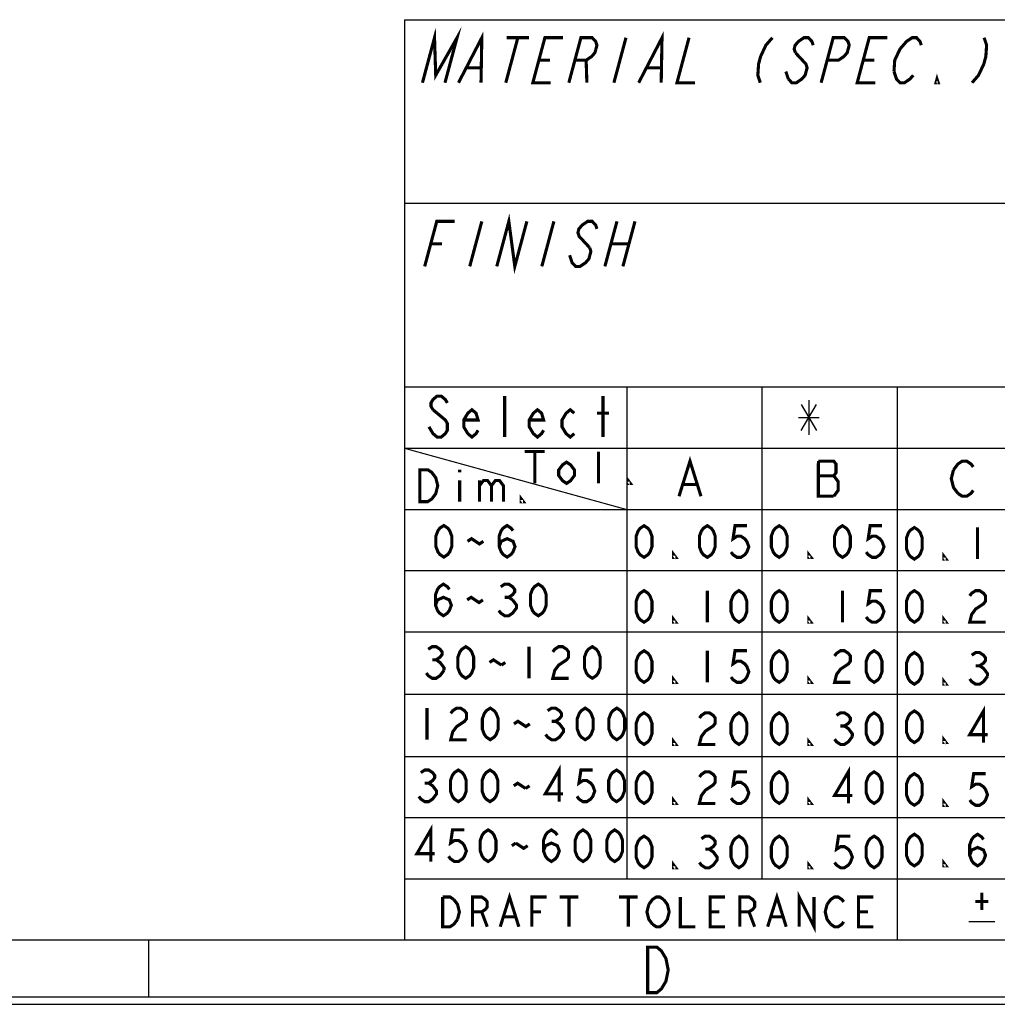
# Model space of a CAD drawing. Header units: millimetres. Extents: x 0 to 420, y 0 to 297.
# Tile 3 of 13: x 216 to 263, y 0 to 47. Entities that reach past the tile are written whole.
import ezdxf

# ---------------------------------------------------------------- set-up
doc = ezdxf.new("R2010")
doc.units = ezdxf.units.MM
doc.header["$LTSCALE"] = 23.1
doc.layers.get('0').update_dxf_attribs({"linetype": 'CONTINUOUS'})

msp = doc.modelspace()

# ---------------------------------------------------------------- linework, layer by layer
at = {"color": 7, "linetype": 'CONTINUOUS', "true_color": 0xf5f5f5}
for p, q in [((234.756, 47.473), (417.234, 47.473)), ((234.756, 47.473), (234.756, 3.102)), ((234.756, 38.619), (315.07, 38.619)), ((234.756, 29.765), (417.234, 29.765)), ((245.479, 29.765), (245.479, 6.053)), ((251.995, 29.765), (251.995, 6.053)), ((258.512, 29.765), (258.512, 3.102)), ((254.254, 29.123), (254.254, 27.456)), ((253.879, 28.914), (254.629, 27.664)), ((253.879, 27.664), (254.629, 28.914)), ((253.754, 28.289), (254.754, 28.289)), ((234.756, 26.814), (304.127, 26.814)), ((234.756, 26.814), (245.479, 23.863)), ((234.756, 23.863), (304.127, 23.863)), ((234.756, 20.911), (417.234, 20.911)), ((234.756, 17.96), (304.127, 17.96)), ((234.756, 14.958), (304.127, 14.958)), ((234.756, 11.955), (417.234, 11.955)), ((234.756, 9.004), (304.127, 9.004)), ((234.756, 6.053), (304.127, 6.053)), ((261.962, 3.985), (263.223, 3.985)), ((2.782, 3.102), (417.234, 3.102)), ((222.436, 0.358), (222.436, 3.102)), ((0, 0), (420, 0)), ((0.038, 0.358), (419.978, 0.358))]:
    msp.add_line(p, q, dxfattribs=at)
at = {"color": 7, "linetype": 'CONTINUOUS', "true_color": 0xf5f5f5, "const_width": 0.15}
for points in [[(235.625, 44.432), (236.207, 46.604), (236.265, 44.794), (237.293, 46.604), (236.711, 44.432)], [(237.363, 44.432), (238.488, 46.604), (238.449, 44.432)], [(240.225, 46.604), (239.643, 44.432)], [(239.682, 46.604), (240.768, 46.604)], [(241.815, 44.432), (240.947, 44.432), (241.529, 46.604), (242.397, 46.604)], [(242.684, 44.432), (243.266, 46.604), (243.809, 46.604), (243.978, 46.423), (244.038, 46.242), (243.941, 45.88), (243.784, 45.699), (243.518, 45.518), (242.975, 45.518)], [(245.438, 46.604), (244.856, 44.432)], [(246.051, 44.432), (247.176, 46.604), (247.137, 44.432)], [(248.479, 46.604), (247.897, 44.432), (248.766, 44.432)], [(252.498, 46.604), (252.184, 46.242), (251.93, 45.699), (251.833, 45.337), (251.796, 44.794), (251.916, 44.432)], [(254.464, 46.242), (254.404, 46.423), (254.236, 46.604), (254.018, 46.604), (253.753, 46.423), (253.596, 46.242), (253.547, 46.061), (253.607, 45.88)], [(254.848, 44.432), (255.43, 46.604), (255.973, 46.604), (256.142, 46.423), (256.202, 46.242), (256.105, 45.88), (255.948, 45.699), (255.682, 45.518), (255.139, 45.518)], [(257.455, 44.432), (256.586, 44.432), (257.168, 46.604), (258.037, 46.604)], [(258.361, 44.975), (258.397, 45.518), (258.652, 46.061), (258.809, 46.242), (258.966, 46.423), (259.232, 46.604), (259.449, 46.604), (259.617, 46.423), (259.678, 46.242)], [(262.707, 46.604), (262.827, 46.242), (262.79, 45.699), (262.693, 45.337), (262.439, 44.794), (262.125, 44.432)], [(241.238, 45.518), (241.781, 45.518)], [(243.518, 45.518), (243.553, 44.432)], [(253.607, 45.88), (253.945, 45.518), (254.113, 45.337), (254.173, 45.156), (254.076, 44.794), (253.919, 44.613), (253.654, 44.432), (253.436, 44.432), (253.268, 44.613)], [(256.877, 45.518), (257.42, 45.518)], [(237.774, 45.156), (238.425, 45.156)], [(246.462, 45.156), (247.114, 45.156)], [(253.268, 44.613), (253.147, 44.975)], [(259.29, 44.794), (259.132, 44.613), (258.867, 44.432), (258.65, 44.432), (258.481, 44.613), (258.361, 44.975)], [(260.496, 44.432), (260.387, 44.432), (260.436, 44.613), (260.496, 44.432)], [(239.209, 35.578), (239.791, 37.75), (240.078, 35.578), (240.66, 37.75)], [(235.733, 35.578), (236.316, 37.75), (237.184, 37.75)], [(238.488, 37.75), (237.906, 35.578)], [(241.963, 37.75), (241.381, 35.578)], [(244.038, 37.388), (243.978, 37.569), (243.809, 37.75), (243.592, 37.75), (243.326, 37.569), (243.169, 37.388), (243.121, 37.207), (243.181, 37.026), (243.35, 36.845), (243.687, 36.483)], [(245.004, 37.75), (244.422, 35.578)], [(245.873, 37.75), (245.291, 35.578)], [(236.025, 36.664), (236.568, 36.664)], [(243.687, 36.483), (243.747, 36.302), (243.65, 35.94), (243.493, 35.759), (243.227, 35.578), (243.01, 35.578), (242.841, 35.759), (242.721, 36.121)], [(244.713, 36.664), (245.582, 36.664)], [(236.826, 28.995), (236.728, 29.159), (236.53, 29.324), (236.333, 29.324), (236.135, 29.159), (236.037, 28.995), (236.037, 28.83), (236.135, 28.666)], [(239.591, 27.349), (239.591, 29.324)], [(244.33, 27.349), (244.33, 29.324)], [(236.135, 28.666), (236.728, 28.172), (236.826, 28.007), (236.826, 27.678), (236.728, 27.514), (236.53, 27.349), (236.333, 27.349), (236.135, 27.514), (236.037, 27.678), (235.938, 27.843)], [(238.307, 27.678), (238.209, 27.514), (238.011, 27.349), (237.814, 27.514), (237.616, 27.843), (237.616, 28.172), (237.814, 28.501), (238.011, 28.666), (238.209, 28.501), (238.307, 28.172), (237.616, 28.172)], [(241.467, 27.678), (241.368, 27.514), (241.171, 27.349), (240.973, 27.514), (240.776, 27.843), (240.776, 28.172), (240.973, 28.501), (241.171, 28.666), (241.368, 28.501), (241.467, 28.172), (240.776, 28.172)], [(242.948, 27.514), (242.75, 27.349), (242.553, 27.514), (242.355, 27.843), (242.355, 28.172), (242.553, 28.501), (242.75, 28.666), (242.948, 28.501)], [(244.034, 28.501), (244.626, 28.501)], [(240.56, 26.651), (241.519, 26.651)], [(241.039, 26.651), (241.039, 25.116)], [(244.109, 25.116), (244.109, 26.651)], [(242.958, 25.5), (242.766, 25.244), (242.574, 25.116), (242.382, 25.244), (242.191, 25.5), (242.191, 25.756), (242.382, 26.011), (242.574, 26.139), (242.766, 26.011), (242.958, 25.756), (242.958, 25.5)], [(247.996, 24.495), (248.525, 26.19), (249.055, 24.495)], [(254.716, 26.19), (254.715, 24.495), (255.457, 24.495)], [(255.457, 24.495), (255.669, 24.778), (255.669, 25.201), (255.563, 25.342), (255.457, 25.484), (255.563, 25.625), (255.563, 26.049), (255.457, 26.19), (254.716, 26.19)], [(261.23, 25.766), (261.442, 26.049), (261.654, 26.19), (261.865, 26.19), (262.077, 26.049), (262.183, 25.907)], [(235.5, 25.771), (235.884, 25.771), (236.076, 25.643), (236.172, 25.515), (236.267, 25.387), (236.363, 25.004), (236.267, 24.62), (236.172, 24.492), (236.076, 24.364), (235.884, 24.236), (235.5, 24.236), (235.5, 25.771)], [(237.418, 25.771), (237.418, 25.643)], [(261.442, 24.636), (261.23, 24.919), (261.124, 25.342), (261.23, 25.766)], [(237.418, 25.259), (237.418, 24.236)], [(238.378, 25.259), (238.378, 24.236)], [(238.378, 25.004), (238.57, 25.259), (238.761, 25.259), (238.953, 25.004), (238.953, 24.236)], [(238.953, 25.004), (239.145, 25.259), (239.337, 25.259), (239.529, 25.004), (239.529, 24.236)], [(245.644, 25.116), (245.548, 25.116), (245.548, 25.244), (245.644, 25.116)], [(254.716, 25.484), (255.457, 25.484)], [(248.208, 25.06), (248.843, 25.06)], [(262.183, 24.778), (262.077, 24.636), (261.865, 24.495), (261.654, 24.495), (261.442, 24.636)], [(240.488, 24.236), (240.392, 24.236), (240.392, 24.364), (240.488, 24.236)], [(236.656, 21.561), (236.465, 21.688), (236.37, 21.815), (236.275, 22.069), (236.275, 22.577), (236.37, 22.832), (236.465, 22.959), (236.656, 23.086), (236.847, 22.959), (236.942, 22.832), (237.037, 22.577), (237.037, 22.069), (236.942, 21.815), (236.847, 21.688), (236.656, 21.561)], [(239.325, 22.069), (239.421, 22.323), (239.707, 22.45), (239.993, 22.323), (240.088, 22.069), (239.993, 21.815), (239.897, 21.688), (239.707, 21.561), (239.516, 21.688), (239.421, 21.815), (239.325, 22.069), (239.325, 22.577), (239.421, 22.832), (239.516, 22.959), (239.707, 23.086), (239.897, 22.959), (239.993, 22.832)], [(246.31, 21.551), (246.119, 21.678), (246.024, 21.805), (245.929, 22.059), (245.929, 22.568), (246.024, 22.822), (246.119, 22.949), (246.31, 23.076), (246.501, 22.949), (246.596, 22.822), (246.691, 22.568), (246.691, 22.059), (246.596, 21.805), (246.501, 21.678), (246.31, 21.551)], [(249.361, 21.551), (249.17, 21.678), (249.075, 21.805), (248.979, 22.059), (248.979, 22.568), (249.075, 22.822), (249.17, 22.949), (249.361, 23.076), (249.551, 22.949), (249.647, 22.822), (249.742, 22.568), (249.742, 22.059), (249.647, 21.805), (249.551, 21.678), (249.361, 21.551)], [(251.267, 23.076), (250.695, 23.076), (250.6, 22.44), (250.791, 22.568), (250.981, 22.568), (251.172, 22.44), (251.267, 22.313), (251.363, 22.059), (251.267, 21.805), (251.172, 21.678), (250.981, 21.551), (250.791, 21.551), (250.6, 21.678), (250.505, 21.805)], [(252.826, 21.551), (252.636, 21.678), (252.54, 21.805), (252.445, 22.059), (252.445, 22.568), (252.54, 22.822), (252.636, 22.949), (252.826, 23.076), (253.017, 22.949), (253.112, 22.822), (253.208, 22.568), (253.208, 22.059), (253.112, 21.805), (253.017, 21.678), (252.826, 21.551)], [(255.877, 21.551), (255.686, 21.678), (255.591, 21.805), (255.496, 22.059), (255.496, 22.568), (255.591, 22.822), (255.686, 22.949), (255.877, 23.076), (256.068, 22.949), (256.163, 22.822), (256.258, 22.568), (256.258, 22.059), (256.163, 21.805), (256.068, 21.678), (255.877, 21.551)], [(257.784, 23.076), (257.212, 23.076), (257.116, 22.44), (257.307, 22.568), (257.498, 22.568), (257.688, 22.44), (257.784, 22.313), (257.879, 22.059), (257.784, 21.805), (257.688, 21.678), (257.498, 21.551), (257.307, 21.551), (257.116, 21.678), (257.021, 21.805)], [(259.343, 21.463), (259.152, 21.59), (259.057, 21.717), (258.961, 21.972), (258.961, 22.48), (259.057, 22.734), (259.152, 22.861), (259.343, 22.989), (259.533, 22.861), (259.629, 22.734), (259.724, 22.48), (259.724, 21.972), (259.629, 21.717), (259.533, 21.59), (259.343, 21.463)], [(262.393, 22.989), (262.393, 21.463)], [(237.8, 22.323), (237.991, 22.45), (238.181, 22.323), (238.372, 22.196), (238.563, 22.323)], [(247.835, 21.551), (247.74, 21.551), (247.74, 21.678), (247.835, 21.551)], [(254.352, 21.551), (254.256, 21.551), (254.256, 21.678), (254.352, 21.551)], [(260.868, 21.463), (260.773, 21.463), (260.773, 21.59), (260.868, 21.463)], [(236.256, 19.242), (236.351, 19.497), (236.637, 19.624), (236.923, 19.497), (237.018, 19.242), (236.923, 18.988), (236.828, 18.861), (236.637, 18.734), (236.446, 18.861), (236.351, 18.988), (236.256, 19.242), (236.256, 19.751), (236.351, 20.005), (236.446, 20.132), (236.637, 20.259), (236.828, 20.132), (236.923, 20.005)], [(239.402, 20.132), (239.592, 20.259), (239.783, 20.259), (239.974, 20.132), (240.069, 20.005), (240.069, 19.878), (239.974, 19.751), (239.783, 19.624), (239.974, 19.497)], [(241.213, 18.734), (241.022, 18.861), (240.927, 18.988), (240.832, 19.242), (240.832, 19.751), (240.927, 20.005), (241.022, 20.132), (241.213, 20.259), (241.404, 20.132), (241.499, 20.005), (241.594, 19.751), (241.594, 19.242), (241.499, 18.988), (241.404, 18.861), (241.213, 18.734)], [(246.31, 18.421), (246.119, 18.548), (246.024, 18.675), (245.929, 18.929), (245.929, 19.438), (246.024, 19.692), (246.119, 19.819), (246.31, 19.946), (246.501, 19.819), (246.596, 19.692), (246.691, 19.438), (246.691, 18.929), (246.596, 18.675), (246.501, 18.548), (246.31, 18.421)], [(249.361, 19.946), (249.361, 18.421)], [(250.886, 18.421), (250.695, 18.548), (250.6, 18.675), (250.505, 18.929), (250.505, 19.438), (250.6, 19.692), (250.695, 19.819), (250.886, 19.946), (251.077, 19.819), (251.172, 19.692), (251.267, 19.438), (251.267, 18.929), (251.172, 18.675), (251.077, 18.548), (250.886, 18.421)], [(252.826, 18.421), (252.636, 18.548), (252.54, 18.675), (252.445, 18.929), (252.445, 19.438), (252.54, 19.692), (252.636, 19.819), (252.826, 19.946), (253.017, 19.819), (253.112, 19.692), (253.208, 19.438), (253.208, 18.929), (253.112, 18.675), (253.017, 18.548), (252.826, 18.421)], [(255.877, 19.946), (255.877, 18.421)], [(257.784, 19.946), (257.212, 19.946), (257.116, 19.311), (257.307, 19.438), (257.498, 19.438), (257.688, 19.311), (257.784, 19.184), (257.879, 18.929), (257.784, 18.675), (257.688, 18.548), (257.498, 18.421), (257.307, 18.421), (257.116, 18.548), (257.021, 18.675)], [(259.343, 18.421), (259.152, 18.548), (259.057, 18.675), (258.961, 18.929), (258.961, 19.438), (259.057, 19.692), (259.152, 19.819), (259.343, 19.946), (259.533, 19.819), (259.629, 19.692), (259.724, 19.438), (259.724, 18.929), (259.629, 18.675), (259.533, 18.548), (259.343, 18.421)], [(262.012, 19.692), (262.107, 19.819), (262.298, 19.946), (262.489, 19.946), (262.679, 19.819), (262.775, 19.692), (262.775, 19.438), (262.679, 19.311), (262.489, 19.184), (262.298, 19.057), (262.107, 18.802), (262.012, 18.421), (262.775, 18.421)], [(237.781, 19.497), (237.972, 19.624), (238.162, 19.497), (238.353, 19.369), (238.544, 19.497)], [(239.974, 19.497), (240.164, 19.242), (240.164, 19.115), (240.069, 18.988), (239.974, 18.861), (239.783, 18.734), (239.592, 18.734), (239.402, 18.861), (239.306, 18.988)], [(239.592, 19.624), (239.783, 19.624)], [(247.835, 18.421), (247.74, 18.421), (247.74, 18.548), (247.835, 18.421)], [(254.352, 18.421), (254.256, 18.421), (254.256, 18.548), (254.352, 18.421)], [(260.868, 18.421), (260.773, 18.421), (260.773, 18.548), (260.868, 18.421)], [(235.903, 17.118), (236.094, 17.245), (236.285, 17.245), (236.475, 17.118), (236.571, 16.991), (236.571, 16.864), (236.475, 16.736), (236.285, 16.609), (236.475, 16.482), (236.571, 16.355), (236.666, 16.228), (236.666, 16.101)], [(237.715, 15.719), (237.524, 15.847), (237.429, 15.974), (237.333, 16.228), (237.333, 16.736), (237.429, 16.991), (237.524, 17.118), (237.715, 17.245), (237.905, 17.118), (238.001, 16.991), (238.096, 16.736), (238.096, 16.228), (238.001, 15.974), (237.905, 15.847), (237.715, 15.719)], [(240.765, 17.245), (240.765, 15.719)], [(241.909, 16.991), (242.005, 17.118), (242.195, 17.245), (242.386, 17.245), (242.577, 17.118), (242.672, 16.991), (242.672, 16.736), (242.577, 16.609), (242.386, 16.482), (242.195, 16.355), (242.005, 16.101), (241.909, 15.719), (242.672, 15.719)], [(243.816, 15.719), (243.625, 15.847), (243.53, 15.974), (243.435, 16.228), (243.435, 16.736), (243.53, 16.991), (243.625, 17.118), (243.816, 17.245), (244.007, 17.118), (244.102, 16.991), (244.197, 16.736), (244.197, 16.228), (244.102, 15.974), (244.007, 15.847), (243.816, 15.719)], [(246.31, 15.523), (246.119, 15.65), (246.024, 15.777), (245.929, 16.031), (245.929, 16.54), (246.024, 16.794), (246.119, 16.921), (246.31, 17.048), (246.501, 16.921), (246.596, 16.794), (246.691, 16.54), (246.691, 16.031), (246.596, 15.777), (246.501, 15.65), (246.31, 15.523)], [(249.361, 17.048), (249.361, 15.523)], [(251.267, 17.048), (250.695, 17.048), (250.6, 16.413), (250.791, 16.54), (250.981, 16.54), (251.172, 16.413), (251.267, 16.286), (251.363, 16.031), (251.267, 15.777), (251.172, 15.65), (250.981, 15.523), (250.791, 15.523), (250.6, 15.65), (250.505, 15.777)], [(252.826, 15.523), (252.636, 15.65), (252.54, 15.777), (252.445, 16.031), (252.445, 16.54), (252.54, 16.794), (252.636, 16.921), (252.826, 17.048), (253.017, 16.921), (253.112, 16.794), (253.208, 16.54), (253.208, 16.031), (253.112, 15.777), (253.017, 15.65), (252.826, 15.523)], [(255.496, 16.794), (255.591, 16.921), (255.782, 17.048), (255.972, 17.048), (256.163, 16.921), (256.258, 16.794), (256.258, 16.54), (256.163, 16.413), (255.972, 16.286), (255.782, 16.158), (255.591, 15.904), (255.496, 15.523), (256.258, 15.523)], [(257.402, 15.523), (257.212, 15.65), (257.116, 15.777), (257.021, 16.031), (257.021, 16.54), (257.116, 16.794), (257.212, 16.921), (257.402, 17.048), (257.593, 16.921), (257.688, 16.794), (257.784, 16.54), (257.784, 16.031), (257.688, 15.777), (257.593, 15.65), (257.402, 15.523)], [(236.094, 16.609), (236.285, 16.609)], [(238.859, 16.482), (239.049, 16.609), (239.431, 16.355)], [(259.343, 15.433), (259.152, 15.56), (259.057, 15.688), (258.961, 15.942), (258.961, 16.45), (259.057, 16.704), (259.152, 16.832), (259.343, 16.959), (259.533, 16.832), (259.629, 16.704), (259.724, 16.45), (259.724, 15.942), (259.629, 15.688), (259.533, 15.56), (259.343, 15.433)], [(262.107, 16.832), (262.298, 16.959), (262.489, 16.959), (262.679, 16.832), (262.775, 16.704), (262.775, 16.577), (262.679, 16.45), (262.489, 16.323), (262.679, 16.196), (262.775, 16.069), (262.87, 15.942), (262.87, 15.815)], [(236.666, 16.101), (236.475, 15.847), (236.285, 15.719), (236.094, 15.719), (235.903, 15.847), (235.808, 15.974)], [(239.431, 16.355), (239.621, 16.482)], [(262.298, 16.323), (262.489, 16.323)], [(247.835, 15.523), (247.74, 15.523), (247.74, 15.65), (247.835, 15.523)], [(254.352, 15.523), (254.256, 15.523), (254.256, 15.65), (254.352, 15.523)], [(260.868, 15.433), (260.773, 15.433), (260.773, 15.56), (260.868, 15.433)], [(262.87, 15.815), (262.679, 15.56), (262.489, 15.433), (262.298, 15.433), (262.107, 15.56), (262.012, 15.688)], [(235.845, 14.281), (235.845, 12.756)], [(236.989, 14.027), (237.084, 14.154), (237.275, 14.281), (237.465, 14.281), (237.656, 14.154), (237.752, 14.027), (237.752, 13.773), (237.656, 13.646), (237.465, 13.519), (237.275, 13.392), (237.084, 13.137), (236.989, 12.756), (237.752, 12.756)], [(238.895, 12.756), (238.705, 12.883), (238.61, 13.01), (238.514, 13.265), (238.514, 13.773), (238.61, 14.027), (238.705, 14.154), (238.895, 14.281), (239.086, 14.154), (239.181, 14.027), (239.277, 13.773), (239.277, 13.265), (239.181, 13.01), (239.086, 12.883), (238.895, 12.756)], [(241.66, 14.154), (241.851, 14.281), (242.042, 14.281), (242.232, 14.154), (242.327, 14.027), (242.327, 13.9), (242.232, 13.773), (242.042, 13.646), (242.232, 13.519), (242.327, 13.392), (242.423, 13.265), (242.423, 13.137), (242.327, 13.01), (242.232, 12.883), (242.042, 12.756), (241.851, 12.756), (241.66, 12.883), (241.565, 13.01)], [(243.471, 12.756), (243.281, 12.883), (243.186, 13.01), (243.09, 13.265), (243.09, 13.773), (243.186, 14.027), (243.281, 14.154), (243.471, 14.281), (243.662, 14.154), (243.757, 14.027), (243.853, 13.773), (243.853, 13.265), (243.757, 13.01), (243.662, 12.883), (243.471, 12.756)], [(244.997, 12.756), (244.806, 12.883), (244.711, 13.01), (244.615, 13.265), (244.615, 13.773), (244.711, 14.027), (244.806, 14.154), (244.997, 14.281), (245.188, 14.154), (245.283, 14.027), (245.378, 13.773), (245.378, 13.265), (245.283, 13.01), (245.188, 12.883), (244.997, 12.756)], [(262.679, 12.62), (262.679, 14.145), (262.012, 13.001), (262.87, 13.001)], [(246.31, 12.531), (246.119, 12.658), (246.024, 12.785), (245.929, 13.039), (245.929, 13.547), (246.024, 13.802), (246.119, 13.929), (246.31, 14.056), (246.501, 13.929), (246.596, 13.802), (246.691, 13.547), (246.691, 13.039), (246.596, 12.785), (246.501, 12.658), (246.31, 12.531)], [(248.979, 13.802), (249.075, 13.929), (249.265, 14.056), (249.456, 14.056), (249.647, 13.929), (249.742, 13.802), (249.742, 13.547), (249.647, 13.42), (249.456, 13.293), (249.265, 13.166), (249.075, 12.912), (248.979, 12.531), (249.742, 12.531)], [(250.886, 12.531), (250.695, 12.658), (250.6, 12.785), (250.505, 13.039), (250.505, 13.547), (250.6, 13.802), (250.695, 13.929), (250.886, 14.056), (251.077, 13.929), (251.172, 13.802), (251.267, 13.547), (251.267, 13.039), (251.172, 12.785), (251.077, 12.658), (250.886, 12.531)], [(252.826, 12.531), (252.636, 12.658), (252.54, 12.785), (252.445, 13.039), (252.445, 13.547), (252.54, 13.802), (252.636, 13.929), (252.826, 14.056), (253.017, 13.929), (253.112, 13.802), (253.208, 13.547), (253.208, 13.039), (253.112, 12.785), (253.017, 12.658), (252.826, 12.531)], [(255.591, 13.929), (255.782, 14.056), (255.972, 14.056), (256.163, 13.929), (256.258, 13.802), (256.258, 13.675), (256.163, 13.547), (255.972, 13.42), (256.163, 13.293), (256.258, 13.166), (256.354, 13.039), (256.354, 12.912)], [(257.402, 12.531), (257.212, 12.658), (257.116, 12.785), (257.021, 13.039), (257.021, 13.547), (257.116, 13.802), (257.212, 13.929), (257.402, 14.056), (257.593, 13.929), (257.688, 13.802), (257.784, 13.547), (257.784, 13.039), (257.688, 12.785), (257.593, 12.658), (257.402, 12.531)], [(259.343, 12.62), (259.152, 12.747), (259.057, 12.874), (258.961, 13.129), (258.961, 13.637), (259.057, 13.891), (259.152, 14.018), (259.343, 14.145), (259.533, 14.018), (259.629, 13.891), (259.724, 13.637), (259.724, 13.129), (259.629, 12.874), (259.533, 12.747), (259.343, 12.62)], [(240.039, 13.519), (240.23, 13.646), (240.421, 13.519), (240.611, 13.392), (240.802, 13.519)], [(241.851, 13.646), (242.042, 13.646)], [(255.782, 13.42), (255.972, 13.42)], [(247.835, 12.531), (247.74, 12.531), (247.74, 12.658), (247.835, 12.531)], [(254.352, 12.531), (254.256, 12.531), (254.256, 12.658), (254.352, 12.531)], [(256.354, 12.912), (256.163, 12.658), (255.972, 12.531), (255.782, 12.531), (255.591, 12.658), (255.496, 12.785)], [(260.868, 12.62), (260.773, 12.62), (260.773, 12.747), (260.868, 12.62)], [(242.218, 9.771), (242.218, 11.296), (241.551, 10.152), (242.409, 10.152)], [(256.163, 9.686), (256.163, 11.211), (255.496, 10.067), (256.354, 10.067)], [(235.545, 11.169), (235.736, 11.296), (235.926, 11.296), (236.117, 11.169), (236.212, 11.042), (236.212, 10.915), (236.117, 10.788), (235.926, 10.661), (236.117, 10.534), (236.212, 10.407), (236.308, 10.279), (236.308, 10.152), (236.212, 10.025), (236.117, 9.898), (235.926, 9.771), (235.736, 9.771), (235.545, 9.898), (235.45, 10.025)], [(237.356, 9.771), (237.166, 9.898), (237.07, 10.025), (236.975, 10.279), (236.975, 10.788), (237.07, 11.042), (237.166, 11.169), (237.356, 11.296), (237.547, 11.169), (237.642, 11.042), (237.738, 10.788), (237.738, 10.279), (237.642, 10.025), (237.547, 9.898), (237.356, 9.771)], [(238.882, 9.771), (238.691, 9.898), (238.596, 10.025), (238.5, 10.279), (238.5, 10.788), (238.596, 11.042), (238.691, 11.169), (238.882, 11.296), (239.072, 11.169), (239.168, 11.042), (239.263, 10.788), (239.263, 10.279), (239.168, 10.025), (239.072, 9.898), (238.882, 9.771)], [(243.839, 11.296), (243.267, 11.296), (243.172, 10.661), (243.362, 10.788), (243.553, 10.788), (243.744, 10.661), (243.839, 10.534), (243.934, 10.279), (243.839, 10.025), (243.744, 9.898), (243.553, 9.771), (243.362, 9.771), (243.172, 9.898), (243.076, 10.025)], [(244.983, 9.771), (244.792, 9.898), (244.697, 10.025), (244.602, 10.279), (244.602, 10.788), (244.697, 11.042), (244.792, 11.169), (244.983, 11.296), (245.174, 11.169), (245.269, 11.042), (245.364, 10.788), (245.364, 10.279), (245.269, 10.025), (245.174, 9.898), (244.983, 9.771)], [(246.31, 9.686), (246.119, 9.813), (246.024, 9.94), (245.929, 10.194), (245.929, 10.703), (246.024, 10.957), (246.119, 11.084), (246.31, 11.211), (246.501, 11.084), (246.596, 10.957), (246.691, 10.703), (246.691, 10.194), (246.596, 9.94), (246.501, 9.813), (246.31, 9.686)], [(248.979, 10.957), (249.075, 11.084), (249.265, 11.211), (249.456, 11.211), (249.647, 11.084), (249.742, 10.957), (249.742, 10.703), (249.647, 10.575), (249.456, 10.448), (249.265, 10.321), (249.075, 10.067), (248.979, 9.686), (249.742, 9.686)], [(251.267, 11.211), (250.695, 11.211), (250.6, 10.575), (250.791, 10.703), (250.981, 10.703), (251.172, 10.575), (251.267, 10.448), (251.363, 10.194), (251.267, 9.94), (251.172, 9.813), (250.981, 9.686), (250.791, 9.686), (250.6, 9.813), (250.505, 9.94)], [(252.826, 9.686), (252.636, 9.813), (252.54, 9.94), (252.445, 10.194), (252.445, 10.703), (252.54, 10.957), (252.636, 11.084), (252.826, 11.211), (253.017, 11.084), (253.112, 10.957), (253.208, 10.703), (253.208, 10.194), (253.112, 9.94), (253.017, 9.813), (252.826, 9.686)], [(257.402, 9.686), (257.212, 9.813), (257.116, 9.94), (257.021, 10.194), (257.021, 10.703), (257.116, 10.957), (257.212, 11.084), (257.402, 11.211), (257.593, 11.084), (257.688, 10.957), (257.784, 10.703), (257.784, 10.194), (257.688, 9.94), (257.593, 9.813), (257.402, 9.686)], [(259.343, 9.596), (259.152, 9.723), (259.057, 9.85), (258.961, 10.105), (258.961, 10.613), (259.057, 10.867), (259.152, 10.994), (259.343, 11.122), (259.533, 10.994), (259.629, 10.867), (259.724, 10.613), (259.724, 10.105), (259.629, 9.85), (259.533, 9.723), (259.343, 9.596)], [(262.775, 11.122), (262.203, 11.122), (262.107, 10.486), (262.298, 10.613), (262.489, 10.613), (262.679, 10.486), (262.775, 10.359), (262.87, 10.105), (262.775, 9.85), (262.679, 9.723), (262.489, 9.596), (262.298, 9.596), (262.107, 9.723), (262.012, 9.85)], [(235.736, 10.661), (235.926, 10.661)], [(240.026, 10.534), (240.216, 10.661), (240.598, 10.407)], [(240.598, 10.407), (240.788, 10.534)], [(247.835, 9.686), (247.74, 9.686), (247.74, 9.813), (247.835, 9.686)], [(254.352, 9.686), (254.256, 9.686), (254.256, 9.813), (254.352, 9.686)], [(260.868, 9.596), (260.773, 9.596), (260.773, 9.723), (260.868, 9.596)], [(236.027, 6.884), (236.027, 8.409), (235.36, 7.265), (236.218, 7.265)], [(237.648, 8.409), (237.076, 8.409), (236.981, 7.774), (237.171, 7.901), (237.362, 7.901), (237.553, 7.774), (237.648, 7.647), (237.743, 7.393), (237.648, 7.138), (237.553, 7.011), (237.362, 6.884), (237.171, 6.884), (236.981, 7.011), (236.885, 7.138)], [(238.792, 6.884), (238.601, 7.011), (238.506, 7.138), (238.411, 7.393), (238.411, 7.901), (238.506, 8.155), (238.601, 8.282), (238.792, 8.409), (238.983, 8.282), (239.078, 8.155), (239.173, 7.901), (239.173, 7.393), (239.078, 7.138), (238.983, 7.011), (238.792, 6.884)], [(241.461, 7.393), (241.557, 7.647), (241.843, 7.774), (242.129, 7.647), (242.224, 7.393), (242.129, 7.138), (242.033, 7.011), (241.843, 6.884), (241.652, 7.011), (241.557, 7.138), (241.461, 7.393), (241.461, 7.901), (241.557, 8.155), (241.652, 8.282), (241.843, 8.409), (242.033, 8.282), (242.129, 8.155)], [(243.368, 6.884), (243.177, 7.011), (243.082, 7.138), (242.987, 7.393), (242.987, 7.901), (243.082, 8.155), (243.177, 8.282), (243.368, 8.409), (243.559, 8.282), (243.654, 8.155), (243.749, 7.901), (243.749, 7.393), (243.654, 7.138), (243.559, 7.011), (243.368, 6.884)], [(244.893, 6.884), (244.703, 7.011), (244.607, 7.138), (244.512, 7.393), (244.512, 7.901), (244.607, 8.155), (244.703, 8.282), (244.893, 8.409), (245.084, 8.282), (245.179, 8.155), (245.275, 7.901), (245.275, 7.393), (245.179, 7.138), (245.084, 7.011), (244.893, 6.884)], [(246.31, 6.585), (246.119, 6.712), (246.024, 6.839), (245.929, 7.093), (245.929, 7.602), (246.024, 7.856), (246.119, 7.983), (246.31, 8.11), (246.501, 7.983), (246.596, 7.856), (246.691, 7.602), (246.691, 7.093), (246.596, 6.839), (246.501, 6.712), (246.31, 6.585)], [(249.075, 7.983), (249.265, 8.11), (249.456, 8.11), (249.647, 7.983), (249.742, 7.856), (249.742, 7.729), (249.647, 7.602), (249.456, 7.475), (249.647, 7.347), (249.742, 7.22), (249.837, 7.093), (249.837, 6.966), (249.742, 6.839), (249.647, 6.712), (249.456, 6.585), (249.265, 6.585), (249.075, 6.712), (248.979, 6.839)], [(250.886, 6.585), (250.695, 6.712), (250.6, 6.839), (250.505, 7.093), (250.505, 7.602), (250.6, 7.856), (250.695, 7.983), (250.886, 8.11), (251.077, 7.983), (251.172, 7.856), (251.267, 7.602), (251.267, 7.093), (251.172, 6.839), (251.077, 6.712), (250.886, 6.585)], [(252.826, 6.585), (252.636, 6.712), (252.54, 6.839), (252.445, 7.093), (252.445, 7.602), (252.54, 7.856), (252.636, 7.983), (252.826, 8.11), (253.017, 7.983), (253.112, 7.856), (253.208, 7.602), (253.208, 7.093), (253.112, 6.839), (253.017, 6.712), (252.826, 6.585)], [(256.258, 8.11), (255.686, 8.11), (255.591, 7.475), (255.782, 7.602), (255.972, 7.602), (256.163, 7.475), (256.258, 7.347), (256.354, 7.093), (256.258, 6.839), (256.163, 6.712), (255.972, 6.585), (255.782, 6.585), (255.591, 6.712), (255.496, 6.839)], [(257.402, 6.585), (257.212, 6.712), (257.116, 6.839), (257.021, 7.093), (257.021, 7.602), (257.116, 7.856), (257.212, 7.983), (257.402, 8.11), (257.593, 7.983), (257.688, 7.856), (257.784, 7.602), (257.784, 7.093), (257.688, 6.839), (257.593, 6.712), (257.402, 6.585)], [(259.343, 6.674), (259.152, 6.801), (259.057, 6.928), (258.961, 7.183), (258.961, 7.691), (259.057, 7.945), (259.152, 8.072), (259.343, 8.2), (259.533, 8.072), (259.629, 7.945), (259.724, 7.691), (259.724, 7.183), (259.629, 6.928), (259.533, 6.801), (259.343, 6.674)], [(262.012, 7.183), (262.107, 7.437), (262.393, 7.564), (262.679, 7.437), (262.775, 7.183), (262.679, 6.928), (262.584, 6.801), (262.393, 6.674), (262.203, 6.801), (262.107, 6.928), (262.012, 7.183), (262.012, 7.691), (262.107, 7.945), (262.203, 8.072), (262.393, 8.2), (262.584, 8.072), (262.679, 7.945)], [(239.936, 7.647), (240.127, 7.774)], [(240.127, 7.774), (240.508, 7.52), (240.699, 7.647)], [(249.265, 7.475), (249.456, 7.475)], [(247.835, 6.585), (247.74, 6.585), (247.74, 6.712), (247.835, 6.585)], [(254.352, 6.585), (254.256, 6.585), (254.256, 6.712), (254.352, 6.585)], [(260.868, 6.674), (260.773, 6.674), (260.773, 6.801), (260.868, 6.674)], [(236.601, 5.172), (236.959, 5.172), (237.138, 5.053)], [(237.317, 4.098), (237.138, 3.859), (236.959, 3.74), (236.601, 3.74), (236.601, 5.172)], [(238.034, 3.74), (238.034, 5.172), (238.481, 5.172), (238.66, 5.053), (238.75, 4.934), (238.75, 4.695), (238.66, 4.576), (238.481, 4.456), (238.034, 4.456)], [(239.376, 3.74), (239.824, 5.172), (240.272, 3.74)], [(240.898, 3.74), (240.898, 5.172), (241.615, 5.172)], [(242.241, 5.172), (243.137, 5.172)], [(242.689, 5.172), (242.689, 3.74)], [(245.106, 5.172), (246.001, 5.172)], [(245.554, 5.172), (245.554, 3.74)], [(246.539, 4.814), (246.718, 5.053), (246.897, 5.172), (247.076, 5.172), (247.255, 5.053)], [(248.061, 5.172), (248.061, 3.74), (248.777, 3.74)], [(250.209, 3.74), (249.493, 3.74), (249.493, 5.172), (250.209, 5.172)], [(250.925, 3.74), (250.925, 5.172), (251.373, 5.172), (251.552, 5.053), (251.642, 4.934), (251.642, 4.695), (251.552, 4.576), (251.373, 4.456), (250.925, 4.456)], [(252.268, 3.74), (252.716, 5.172), (253.164, 3.74)], [(253.79, 3.74), (253.79, 5.172), (254.506, 3.74), (254.506, 5.172)], [(255.133, 4.814), (255.312, 5.053), (255.491, 5.172), (255.67, 5.172), (255.849, 5.053), (255.939, 4.934)], [(257.371, 3.74), (256.655, 3.74), (256.655, 5.172), (257.371, 5.172)], [(262.592, 5.38), (262.592, 4.539)], [(237.138, 5.053), (237.317, 4.814), (237.407, 4.456), (237.317, 4.098)], [(246.718, 3.859), (246.539, 4.098), (246.449, 4.456), (246.539, 4.814)], [(247.255, 5.053), (247.434, 4.814), (247.523, 4.456), (247.434, 4.098), (247.255, 3.859)], [(255.312, 3.859), (255.133, 4.098), (255.044, 4.456), (255.133, 4.814)], [(262.277, 4.96), (262.908, 4.96)], [(238.481, 4.456), (238.75, 3.74)], [(239.556, 4.217), (240.093, 4.217)], [(240.898, 4.456), (241.346, 4.456)], [(249.493, 4.456), (249.941, 4.456)], [(251.373, 4.456), (251.642, 3.74)], [(252.447, 4.217), (252.984, 4.217)], [(256.655, 4.456), (257.103, 4.456)], [(247.255, 3.859), (247.076, 3.74), (246.897, 3.74), (246.718, 3.859)], [(255.939, 3.979), (255.849, 3.859), (255.67, 3.74), (255.491, 3.74), (255.312, 3.859)], [(246.487, 2.757), (246.926, 2.757), (247.146, 2.574), (247.255, 2.391), (247.365, 2.208), (247.475, 1.659), (247.365, 1.111), (247.255, 0.928), (247.146, 0.745), (246.926, 0.562), (246.487, 0.562), (246.487, 2.757)]]:
    msp.add_lwpolyline(points, dxfattribs=at)

doc.saveas('drawing.dxf')
